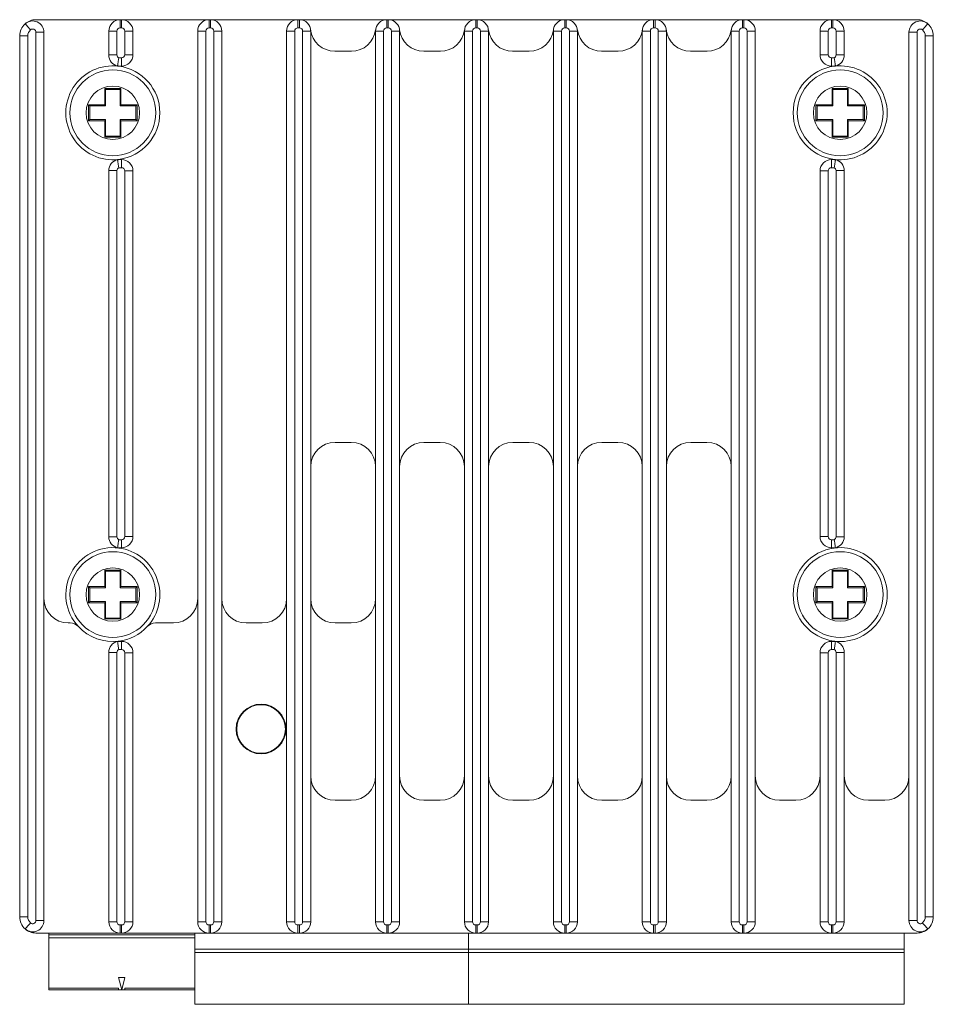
# Model space of a CAD drawing. Header units: millimetres. Extents: x 24 to 392, y 110 to 282.
# Tile 1 of 2: x 24 to 80, y 110 to 171. Entities that reach past the tile are written whole.
import ezdxf

# ---------------------------------------------------------------- set-up
doc = ezdxf.new("R2010")
doc.units = ezdxf.units.MM

msp = doc.modelspace()

# ---------------------------------------------------------------- linework, layer by layer
at = {"color": 7, "linetype": 'Continuous', "lineweight": 15}
for p, q in [((30.152, 171.279), (24.952, 171.279)), ((30.152, 170.779), (30.152, 171.279)), ((30.152, 171.279), (30.241, 171.279)), ((30.241, 170.779), (30.241, 171.279)), ((35.641, 171.279), (30.241, 171.279)), ((35.641, 170.779), (35.641, 171.279)), ((35.641, 171.279), (35.73, 171.279)), ((35.73, 170.779), (35.73, 171.279)), ((41.13, 171.279), (35.73, 171.279)), ((41.13, 171.279), (41.13, 170.779)), ((41.13, 171.279), (41.219, 171.279)), ((41.219, 171.279), (41.219, 170.779)), ((46.619, 171.279), (41.219, 171.279)), ((46.619, 171.279), (46.619, 170.779)), ((46.619, 171.279), (46.708, 171.279)), ((46.708, 171.279), (46.708, 170.779)), ((52.108, 171.279), (46.708, 171.279)), ((52.108, 171.279), (52.108, 170.779)), ((52.108, 171.279), (52.197, 171.279)), ((52.197, 171.279), (52.197, 170.779)), ((57.597, 171.279), (52.197, 171.279)), ((57.597, 170.779), (57.597, 171.279)), ((57.597, 171.279), (57.686, 171.279)), ((57.686, 170.779), (57.686, 171.279)), ((63.086, 171.279), (57.686, 171.279)), ((63.086, 170.779), (63.086, 171.279)), ((63.086, 171.279), (63.175, 171.279)), ((63.175, 170.779), (63.175, 171.279)), ((68.575, 171.279), (63.175, 171.279)), ((68.575, 171.279), (68.575, 170.779)), ((68.575, 171.279), (68.664, 171.279)), ((68.664, 171.279), (68.664, 170.779)), ((74.064, 171.279), (68.664, 171.279)), ((74.064, 170.779), (74.064, 171.279)), ((74.064, 171.279), (74.152, 171.279)), ((74.152, 170.779), (74.152, 171.279)), ((79.352, 171.279), (74.152, 171.279)), ((24.452, 170.279), (23.952, 170.279)), ((23.952, 115.879), (23.952, 170.279)), ((24.452, 170.279), (24.452, 115.879)), ((24.952, 170.503), (25.452, 170.503)), ((24.952, 115.656), (24.952, 170.503)), ((25.452, 170.503), (25.452, 115.656)), ((29.452, 170.579), (29.952, 170.579)), ((29.452, 169.101), (29.452, 170.579)), ((29.952, 170.579), (29.952, 169.101)), ((30.241, 170.779), (30.152, 170.779)), ((30.441, 169.119), (30.441, 170.579)), ((30.441, 170.579), (30.941, 170.579)), ((30.941, 170.579), (30.941, 169.119)), ((34.941, 170.579), (35.441, 170.579)), ((34.941, 115.579), (34.941, 170.579)), ((35.441, 170.579), (35.441, 115.579)), ((35.73, 170.779), (35.641, 170.779)), ((35.93, 170.579), (36.43, 170.579)), ((35.93, 115.579), (35.93, 170.579)), ((36.43, 170.579), (36.43, 115.579)), ((40.93, 170.579), (40.43, 170.579)), ((40.43, 115.579), (40.43, 170.579)), ((40.93, 170.579), (40.93, 115.579)), ((41.219, 170.779), (41.13, 170.779)), ((41.919, 170.579), (41.419, 170.579)), ((41.419, 115.579), (41.419, 170.579)), ((41.919, 170.579), (41.919, 115.579)), ((46.419, 170.579), (45.919, 170.579)), ((45.919, 115.579), (45.919, 170.579)), ((46.419, 170.579), (46.419, 115.579)), ((46.708, 170.779), (46.619, 170.779)), ((46.908, 115.579), (46.908, 170.579)), ((47.408, 170.579), (46.908, 170.579)), ((47.408, 170.579), (47.408, 115.579)), ((51.408, 115.579), (51.408, 170.579)), ((51.908, 170.579), (51.408, 170.579)), ((51.908, 170.579), (51.908, 115.579)), ((52.197, 170.779), (52.108, 170.779)), ((52.897, 170.579), (52.397, 170.579)), ((52.397, 115.579), (52.397, 170.579)), ((52.897, 170.579), (52.897, 115.579)), ((57.397, 170.579), (56.897, 170.579)), ((56.897, 115.579), (56.897, 170.579)), ((57.397, 170.579), (57.397, 115.579)), ((57.686, 170.779), (57.597, 170.779)), ((57.886, 115.579), (57.886, 170.579)), ((58.386, 170.579), (57.886, 170.579)), ((58.386, 170.579), (58.386, 115.579)), ((62.386, 170.579), (62.886, 170.579)), ((62.386, 115.579), (62.386, 170.579)), ((62.886, 170.579), (62.886, 115.579)), ((63.175, 170.779), (63.086, 170.779)), ((63.375, 115.579), (63.375, 170.579)), ((63.375, 170.579), (63.875, 170.579)), ((63.875, 170.579), (63.875, 115.579)), ((68.375, 170.579), (67.875, 170.579)), ((67.875, 115.579), (67.875, 170.579)), ((68.375, 170.579), (68.375, 115.579)), ((68.664, 170.779), (68.575, 170.779)), ((68.864, 115.579), (68.864, 170.579)), ((69.364, 170.579), (68.864, 170.579)), ((69.364, 170.579), (69.364, 115.579)), ((73.864, 170.579), (73.364, 170.579)), ((73.364, 169.119), (73.364, 170.579)), ((73.864, 170.579), (73.864, 169.119)), ((74.152, 170.779), (74.064, 170.779)), ((74.352, 169.101), (74.352, 170.579)), ((74.852, 170.579), (74.352, 170.579)), ((74.852, 170.579), (74.852, 169.101)), ((78.852, 115.656), (78.852, 170.503)), ((78.852, 170.503), (79.352, 170.503)), ((79.352, 170.503), (79.352, 115.656)), ((79.852, 170.279), (80.352, 170.279)), ((79.852, 115.879), (79.852, 170.279)), ((80.352, 170.279), (80.352, 115.879)), ((29.452, 169.101), (29.952, 169.101)), ((30.441, 169.119), (30.941, 169.119)), ((44.433, 169.329), (43.405, 169.329)), ((49.922, 169.329), (48.894, 169.329)), ((55.411, 169.329), (54.383, 169.329)), ((60.9, 169.329), (59.872, 169.329)), ((66.389, 169.329), (65.36, 169.329)), ((73.864, 169.119), (73.364, 169.119)), ((74.852, 169.101), (74.352, 169.101)), ((30.241, 168.419), (29.997, 168.419)), ((30.071, 168.919), (30.241, 168.919)), ((30.241, 168.419), (30.241, 168.919)), ((74.064, 168.919), (74.234, 168.919)), ((74.064, 168.419), (74.064, 168.919)), ((74.308, 168.419), (74.064, 168.419)), ((29.202, 167.029), (30.202, 167.029)), ((29.202, 166.029), (29.202, 167.029)), ((29.255, 166.977), (29.202, 167.029)), ((29.255, 165.951), (29.255, 166.977)), ((29.255, 166.977), (30.15, 166.977)), ((30.15, 166.977), (30.202, 167.029)), ((30.15, 165.951), (30.15, 166.977)), ((30.202, 166.029), (30.202, 167.029)), ((74.102, 166.029), (74.102, 167.029)), ((74.155, 166.977), (74.102, 167.029)), ((74.102, 167.029), (75.102, 167.029)), ((74.155, 165.951), (74.155, 166.977)), ((74.155, 166.977), (75.05, 166.977)), ((75.05, 166.977), (75.102, 167.029)), ((75.05, 165.951), (75.05, 166.977)), ((75.102, 166.029), (75.102, 167.029)), ((29.202, 166.029), (28.202, 166.029)), ((28.202, 165.029), (28.202, 166.029)), ((28.281, 165.951), (28.202, 166.029)), ((29.255, 165.951), (29.202, 166.029)), ((30.15, 165.951), (30.202, 166.029)), ((31.202, 166.029), (30.202, 166.029)), ((31.124, 165.951), (31.202, 166.029)), ((31.202, 166.029), (31.202, 165.029)), ((73.181, 165.951), (73.102, 166.029)), ((74.102, 166.029), (73.102, 166.029)), ((73.102, 165.029), (73.102, 166.029)), ((74.155, 165.951), (74.102, 166.029)), ((75.05, 165.951), (75.102, 166.029)), ((76.102, 166.029), (75.102, 166.029)), ((76.024, 165.951), (76.102, 166.029)), ((76.102, 166.029), (76.102, 165.029)), ((28.281, 165.951), (29.255, 165.951)), ((28.281, 165.951), (28.281, 165.108)), ((30.15, 165.951), (31.124, 165.951)), ((31.124, 165.108), (31.124, 165.951)), ((73.181, 165.951), (74.155, 165.951)), ((73.181, 165.951), (73.181, 165.108)), ((75.05, 165.951), (76.024, 165.951)), ((76.024, 165.108), (76.024, 165.951)), ((28.281, 165.108), (28.202, 165.029)), ((29.202, 165.029), (28.202, 165.029)), ((28.281, 165.108), (29.255, 165.108)), ((29.255, 165.108), (29.202, 165.029)), ((29.202, 164.029), (29.202, 165.029)), ((29.255, 164.082), (29.255, 165.108)), ((30.15, 165.108), (31.124, 165.108)), ((30.15, 165.108), (30.202, 165.029)), ((30.15, 164.082), (30.15, 165.108)), ((30.202, 164.029), (30.202, 165.029)), ((31.202, 165.029), (30.202, 165.029)), ((31.124, 165.108), (31.202, 165.029)), ((73.181, 165.108), (73.102, 165.029)), ((74.102, 165.029), (73.102, 165.029)), ((73.181, 165.108), (74.155, 165.108)), ((74.155, 165.108), (74.102, 165.029)), ((74.102, 164.029), (74.102, 165.029)), ((74.155, 164.082), (74.155, 165.108)), ((75.05, 165.108), (76.024, 165.108)), ((75.05, 165.108), (75.102, 165.029)), ((75.05, 164.082), (75.05, 165.108)), ((76.102, 165.029), (75.102, 165.029)), ((75.102, 164.029), (75.102, 165.029)), ((76.024, 165.108), (76.102, 165.029)), ((29.255, 164.082), (29.202, 164.029)), ((30.202, 164.029), (29.202, 164.029)), ((30.15, 164.082), (29.255, 164.082)), ((30.15, 164.082), (30.202, 164.029)), ((74.155, 164.082), (74.102, 164.029)), ((75.102, 164.029), (74.102, 164.029)), ((75.05, 164.082), (74.155, 164.082)), ((75.05, 164.082), (75.102, 164.029)), ((29.997, 162.64), (30.241, 162.64)), ((30.241, 162.14), (30.241, 162.64)), ((74.064, 162.64), (74.064, 162.14)), ((74.064, 162.64), (74.308, 162.64)), ((29.452, 139.351), (29.452, 161.958)), ((29.452, 161.958), (29.952, 161.958)), ((29.952, 161.958), (29.952, 139.351)), ((30.241, 162.14), (30.071, 162.14)), ((30.441, 161.94), (30.941, 161.94)), ((30.441, 139.369), (30.441, 161.94)), ((30.941, 161.94), (30.941, 139.369)), ((73.864, 161.94), (73.364, 161.94)), ((73.364, 139.369), (73.364, 161.94)), ((73.864, 161.94), (73.864, 139.369)), ((74.234, 162.14), (74.064, 162.14)), ((74.352, 139.351), (74.352, 161.958)), ((74.852, 161.958), (74.352, 161.958)), ((74.852, 161.958), (74.852, 139.351)), ((43.419, 145.179), (44.419, 145.179)), ((48.908, 145.179), (49.908, 145.179)), ((54.397, 145.179), (55.397, 145.179)), ((59.886, 145.179), (60.886, 145.179)), ((65.375, 145.179), (66.375, 145.179)), ((29.452, 139.351), (29.952, 139.351)), ((30.441, 139.369), (30.941, 139.369)), ((73.864, 139.369), (73.364, 139.369)), ((74.852, 139.351), (74.352, 139.351)), ((30.241, 138.669), (29.997, 138.669)), ((30.071, 139.169), (30.241, 139.169)), ((30.241, 138.669), (30.241, 139.169)), ((74.064, 139.169), (74.234, 139.169)), ((74.064, 139.169), (74.064, 138.669)), ((74.308, 138.669), (74.064, 138.669)), ((29.202, 137.279), (30.202, 137.279)), ((29.202, 136.279), (29.202, 137.279)), ((29.255, 137.227), (29.202, 137.279)), ((29.255, 136.201), (29.255, 137.227)), ((29.255, 137.227), (30.15, 137.227)), ((30.15, 137.227), (30.202, 137.279)), ((30.15, 136.201), (30.15, 137.227)), ((30.202, 136.279), (30.202, 137.279)), ((74.102, 137.279), (75.102, 137.279)), ((74.102, 136.279), (74.102, 137.279)), ((74.155, 137.227), (74.102, 137.279)), ((74.155, 136.201), (74.155, 137.227)), ((74.155, 137.227), (75.05, 137.227)), ((75.05, 137.227), (75.102, 137.279)), ((75.05, 136.201), (75.05, 137.227)), ((75.102, 136.279), (75.102, 137.279)), ((29.202, 136.279), (28.202, 136.279)), ((28.202, 135.279), (28.202, 136.279)), ((28.281, 136.201), (28.202, 136.279)), ((28.281, 136.201), (28.281, 135.358)), ((28.281, 136.201), (29.255, 136.201)), ((29.255, 136.201), (29.202, 136.279)), ((30.15, 136.201), (30.202, 136.279)), ((30.15, 136.201), (31.124, 136.201)), ((31.202, 136.279), (30.202, 136.279)), ((31.124, 136.201), (31.202, 136.279)), ((31.124, 135.358), (31.124, 136.201)), ((31.202, 136.279), (31.202, 135.279)), ((74.102, 136.279), (73.102, 136.279)), ((73.102, 135.279), (73.102, 136.279)), ((73.181, 136.201), (73.102, 136.279)), ((73.181, 136.201), (74.155, 136.201)), ((73.181, 136.201), (73.181, 135.358)), ((74.155, 136.201), (74.102, 136.279)), ((75.05, 136.201), (75.102, 136.279)), ((75.05, 136.201), (76.024, 136.201)), ((76.102, 136.279), (75.102, 136.279)), ((76.024, 136.201), (76.102, 136.279)), ((76.024, 135.358), (76.024, 136.201)), ((76.102, 136.279), (76.102, 135.279)), ((28.281, 135.358), (28.202, 135.279)), ((29.202, 135.279), (28.202, 135.279)), ((28.281, 135.358), (29.255, 135.358)), ((29.255, 135.358), (29.202, 135.279)), ((29.202, 134.279), (29.202, 135.279)), ((29.255, 134.332), (29.255, 135.358)), ((30.15, 135.358), (31.124, 135.358)), ((30.15, 135.358), (30.202, 135.279)), ((30.15, 134.332), (30.15, 135.358)), ((30.202, 134.279), (30.202, 135.279)), ((31.202, 135.279), (30.202, 135.279)), ((31.124, 135.358), (31.202, 135.279)), ((73.181, 135.358), (73.102, 135.279)), ((74.102, 135.279), (73.102, 135.279)), ((73.181, 135.358), (74.155, 135.358)), ((74.155, 135.358), (74.102, 135.279)), ((74.102, 134.279), (74.102, 135.279)), ((74.155, 134.332), (74.155, 135.358)), ((75.05, 134.332), (75.05, 135.358)), ((75.05, 135.358), (75.102, 135.279)), ((75.05, 135.358), (76.024, 135.358)), ((75.102, 134.279), (75.102, 135.279)), ((76.102, 135.279), (75.102, 135.279)), ((76.024, 135.358), (76.102, 135.279)), ((26.952, 134.029), (27.065, 134.029)), ((29.255, 134.332), (29.202, 134.279)), ((30.202, 134.279), (29.202, 134.279)), ((30.15, 134.332), (29.255, 134.332)), ((30.15, 134.332), (30.202, 134.279)), ((32.34, 134.029), (33.441, 134.029)), ((37.93, 134.029), (38.93, 134.029)), ((43.419, 134.029), (44.419, 134.029)), ((74.155, 134.332), (74.102, 134.279)), ((75.102, 134.279), (74.102, 134.279)), ((75.05, 134.332), (74.155, 134.332)), ((75.05, 134.332), (75.102, 134.279)), ((29.997, 132.89), (30.241, 132.89)), ((30.241, 132.89), (30.241, 132.39)), ((74.064, 132.39), (74.064, 132.89)), ((74.064, 132.89), (74.308, 132.89)), ((29.452, 115.579), (29.452, 132.208)), ((29.452, 132.208), (29.952, 132.208)), ((29.952, 132.208), (29.952, 115.579)), ((30.241, 132.39), (30.071, 132.39)), ((30.441, 115.579), (30.441, 132.19)), ((30.441, 132.19), (30.941, 132.19)), ((30.941, 132.19), (30.941, 115.579)), ((73.364, 132.19), (73.864, 132.19)), ((73.364, 115.579), (73.364, 132.19)), ((73.864, 132.19), (73.864, 115.579)), ((74.234, 132.39), (74.064, 132.39)), ((74.352, 132.208), (74.852, 132.208)), ((74.352, 115.579), (74.352, 132.208)), ((74.852, 132.208), (74.852, 115.579)), ((39.246, 128.965), (39.233, 128.93)), ((39.514, 128.825), (39.527, 128.86)), ((37.367, 127.873), (37.402, 127.86)), ((37.506, 128.141), (37.472, 128.154)), ((40.338, 127.086), (40.303, 127.099)), ((40.199, 126.817), (40.233, 126.805)), ((38.191, 126.133), (38.178, 126.099)), ((38.459, 125.994), (38.472, 126.028)), ((43.419, 123.079), (44.419, 123.079)), ((48.908, 123.079), (49.908, 123.079)), ((54.397, 123.079), (55.397, 123.079)), ((59.886, 123.079), (60.886, 123.079)), ((65.375, 123.079), (66.375, 123.079)), ((70.864, 123.079), (71.864, 123.079)), ((76.352, 123.079), (77.352, 123.079)), ((23.952, 115.879), (24.452, 115.879)), ((25.452, 115.656), (24.952, 115.656)), ((29.452, 115.579), (29.952, 115.579)), ((30.441, 115.579), (30.941, 115.579)), ((34.941, 115.579), (35.441, 115.579)), ((35.93, 115.579), (36.43, 115.579)), ((40.93, 115.579), (40.43, 115.579)), ((41.919, 115.579), (41.419, 115.579)), ((46.419, 115.579), (45.919, 115.579)), ((47.408, 115.579), (46.908, 115.579)), ((51.908, 115.579), (51.408, 115.579)), ((52.897, 115.579), (52.397, 115.579)), ((57.397, 115.579), (56.897, 115.579)), ((58.386, 115.579), (57.886, 115.579)), ((62.386, 115.579), (62.886, 115.579)), ((63.375, 115.579), (63.875, 115.579)), ((68.375, 115.579), (67.875, 115.579)), ((69.364, 115.579), (68.864, 115.579)), ((73.364, 115.579), (73.864, 115.579)), ((74.352, 115.579), (74.852, 115.579)), ((78.852, 115.656), (79.352, 115.656)), ((79.852, 115.879), (80.352, 115.879)), ((30.152, 115.379), (30.241, 115.379)), ((30.152, 115.379), (30.152, 114.879)), ((30.241, 115.379), (30.241, 114.879)), ((35.641, 115.379), (35.73, 115.379)), ((35.641, 114.879), (35.641, 115.379)), ((35.73, 114.879), (35.73, 115.379)), ((41.13, 115.379), (41.13, 114.879)), ((41.13, 115.379), (41.219, 115.379)), ((41.219, 115.379), (41.219, 114.879)), ((46.619, 115.379), (46.619, 114.879)), ((46.619, 115.379), (46.708, 115.379)), ((46.708, 115.379), (46.708, 114.879)), ((52.108, 115.379), (52.197, 115.379)), ((52.108, 115.379), (52.108, 114.879)), ((52.197, 115.379), (52.197, 114.879)), ((57.597, 114.879), (57.597, 115.379)), ((57.597, 115.379), (57.686, 115.379)), ((57.686, 114.879), (57.686, 115.379)), ((63.086, 115.379), (63.175, 115.379)), ((63.086, 114.879), (63.086, 115.379)), ((63.175, 114.879), (63.175, 115.379)), ((68.575, 115.379), (68.664, 115.379)), ((68.575, 115.379), (68.575, 114.879)), ((68.664, 115.379), (68.664, 114.879)), ((74.064, 115.379), (74.152, 115.379)), ((74.064, 114.879), (74.064, 115.379)), ((74.152, 114.879), (74.152, 115.379)), ((30.152, 114.879), (24.952, 114.879)), ((25.747, 114.879), (25.747, 114.779)), ((25.747, 114.779), (34.757, 114.779)), ((25.747, 114.779), (25.747, 114.579)), ((34.757, 114.579), (25.747, 114.579)), ((25.747, 111.479), (25.747, 114.579)), ((30.241, 114.879), (30.152, 114.879)), ((35.641, 114.879), (30.241, 114.879)), ((34.757, 113.879), (34.757, 114.879)), ((35.73, 114.879), (35.641, 114.879)), ((41.13, 114.879), (35.73, 114.879)), ((41.219, 114.879), (41.13, 114.879)), ((46.619, 114.879), (41.219, 114.879)), ((46.708, 114.879), (46.619, 114.879)), ((52.108, 114.879), (46.708, 114.879)), ((51.657, 113.879), (51.657, 114.879)), ((52.197, 114.879), (52.108, 114.879)), ((57.597, 114.879), (52.197, 114.879)), ((57.686, 114.879), (57.597, 114.879)), ((63.086, 114.879), (57.686, 114.879)), ((63.175, 114.879), (63.086, 114.879)), ((68.575, 114.879), (63.175, 114.879)), ((68.664, 114.879), (68.575, 114.879)), ((74.064, 114.879), (68.664, 114.879)), ((74.152, 114.879), (74.064, 114.879)), ((79.352, 114.879), (74.152, 114.879)), ((78.557, 114.879), (78.557, 113.879)), ((34.757, 113.879), (51.657, 113.879)), ((34.757, 113.879), (34.757, 113.679)), ((51.657, 113.879), (78.557, 113.879)), ((51.657, 113.879), (51.657, 113.679)), ((78.557, 113.679), (78.557, 113.879)), ((34.757, 113.679), (51.657, 113.679)), ((34.757, 110.479), (34.757, 113.679)), ((51.657, 113.679), (78.557, 113.679)), ((51.657, 110.479), (51.657, 113.679)), ((78.557, 113.679), (78.557, 110.479)), ((30.052, 112.129), (30.453, 112.129)), ((30.252, 111.379), (30.052, 112.129)), ((30.453, 112.129), (30.252, 111.379)), ((25.747, 111.479), (30.052, 111.479)), ((25.747, 111.479), (25.747, 111.379)), ((25.747, 111.379), (30.052, 111.379)), ((30.052, 111.479), (30.052, 111.379)), ((30.052, 111.379), (30.452, 111.379)), ((30.452, 111.379), (30.452, 111.479)), ((30.452, 111.479), (34.757, 111.479)), ((30.452, 111.379), (34.757, 111.379)), ((51.657, 110.479), (34.757, 110.479)), ((78.557, 110.479), (51.657, 110.479))]:
    msp.add_line(p, q, dxfattribs=at)
at = {"color": 7, "linetype": 'Continuous', "lineweight": 15, "flags": 128}
for points in [[(24.619, 170.652), (24.554, 170.725), (24.492, 170.795), (24.434, 170.859), (24.383, 170.916), (24.342, 170.962), (24.311, 170.996), (24.292, 171.018), (24.286, 171.025)], [(79.686, 170.652), (79.751, 170.725), (79.813, 170.795), (79.871, 170.859), (79.922, 170.916), (79.963, 170.962), (79.994, 170.996), (80.013, 171.018), (80.019, 171.025)], [(24.286, 115.134), (24.292, 115.141), (24.311, 115.162), (24.342, 115.197), (24.383, 115.243), (24.434, 115.3), (24.492, 115.364), (24.554, 115.434), (24.619, 115.507)], [(80.019, 115.134), (80.013, 115.141), (79.994, 115.162), (79.963, 115.197), (79.922, 115.243), (79.871, 115.3), (79.813, 115.364), (79.751, 115.434), (79.686, 115.507)]]:
    msp.add_lwpolyline(points, dxfattribs=at)
at = {"color": 7, "linetype": 'Continuous', "lineweight": 15}
for centre, radius in [((29.702, 165.529), 2.65), ((74.602, 165.529), 2.65), ((29.702, 165.529), 1.65), ((74.602, 165.529), 1.65), ((29.702, 135.779), 2.65), ((74.602, 135.779), 2.65), ((29.702, 135.779), 1.65), ((74.602, 135.779), 1.65), ((38.852, 127.479), 1.537), ((38.852, 127.479), 1.5)]:
    msp.add_circle(centre, radius, dxfattribs=at)
for centre, radius, start, end in [((24.952, 170.279), 1, 131.81031, 180), ((24.952, 170.279), 1, 90, 131.81031), ((24.752, 170.503), 0.7, 0, 131.81031), ((30.152, 170.579), 0.7, 90, 180), ((30.241, 170.579), 0.7, 0, 90), ((35.641, 170.579), 0.7, 90, 180), ((35.73, 170.579), 0.7, 0, 90), ((41.13, 170.579), 0.7, 90, 180), ((41.219, 170.579), 0.7, 0, 90), ((46.619, 170.579), 0.7, 90, 180), ((46.708, 170.579), 0.7, 0, 90), ((52.108, 170.579), 0.7, 90, 180), ((52.197, 170.579), 0.7, 0, 90), ((57.597, 170.579), 0.7, 90, 180), ((57.686, 170.579), 0.7, 0, 90), ((63.086, 170.579), 0.7, 90, 180), ((63.175, 170.579), 0.7, 0, 90), ((68.575, 170.579), 0.7, 90, 180), ((68.664, 170.579), 0.7, 0, 90), ((74.064, 170.579), 0.7, 90, 180), ((74.152, 170.579), 0.7, 0, 90), ((79.552, 170.503), 0.7, 48.18969, 180), ((79.352, 170.279), 1, 48.18969, 90), ((79.352, 170.279), 1, 0, 48.18969), ((24.952, 170.279), 0.5, 131.81031, 180), ((24.752, 170.503), 0.2, 0, 131.81031), ((30.152, 170.579), 0.2, 90, 180), ((30.241, 170.579), 0.2, 0, 90), ((35.641, 170.579), 0.2, 90, 180), ((35.73, 170.579), 0.2, 0, 90), ((41.13, 170.579), 0.2, 90, 180), ((41.219, 170.579), 0.2, 0, 90), ((43.405, 170.829), 1.5, 186.52498, 270), ((44.433, 170.829), 1.5, 270, 353.47502), ((46.619, 170.579), 0.2, 90, 180), ((46.708, 170.579), 0.2, 0, 90), ((48.894, 170.829), 1.5, 186.52498, 270), ((49.922, 170.829), 1.5, 270, 353.47502), ((52.108, 170.579), 0.2, 90, 180), ((52.197, 170.579), 0.2, 0, 90), ((54.383, 170.829), 1.5, 186.52498, 270), ((55.411, 170.829), 1.5, 270, 353.47502), ((57.597, 170.579), 0.2, 90, 180), ((57.686, 170.579), 0.2, 0, 90), ((59.872, 170.829), 1.5, 186.52498, 270), ((60.9, 170.829), 1.5, 270, 353.47502), ((63.086, 170.579), 0.2, 90, 180), ((63.175, 170.579), 0.2, 0, 90), ((65.36, 170.829), 1.5, 186.52498, 270), ((66.389, 170.829), 1.5, 270, 353.47502), ((68.575, 170.579), 0.2, 90, 180), ((68.664, 170.579), 0.2, 0, 90), ((74.064, 170.579), 0.2, 90, 180), ((74.152, 170.579), 0.2, 0, 90), ((79.552, 170.503), 0.2, 48.18969, 180), ((79.352, 170.279), 0.5, 0, 48.18969), ((30.152, 169.101), 0.7, 180, 257.18364), ((30.152, 169.101), 0.2, 180, 245.89536), ((30.241, 169.119), 0.2, 270, 0), ((30.241, 169.119), 0.7, 270, 0), ((74.064, 169.119), 0.7, 180, 270), ((74.064, 169.119), 0.2, 180, 270), ((74.152, 169.101), 0.2, 294.10464, 0), ((74.152, 169.101), 0.7, 282.81636, 0), ((29.702, 165.529), 2.9, 82.81924, 277.18076), ((30.152, 169.101), 0.7, 257.18364, 262.81924), ((74.602, 165.529), 2.9, 262.81924, 97.18076), ((74.152, 169.101), 0.7, 277.18076, 282.81636), ((29.702, 165.529), 2.9, 277.18076, 82.81924), ((74.602, 165.529), 2.9, 97.18076, 262.81924), ((30.152, 161.958), 0.7, 102.81636, 180), ((30.152, 161.958), 0.7, 97.18076, 102.81636), ((30.241, 161.94), 0.7, 0, 90), ((74.064, 161.94), 0.7, 90, 180), ((74.152, 161.958), 0.7, 77.18364, 82.81924), ((74.152, 161.958), 0.7, 0, 77.18364), ((30.152, 161.958), 0.2, 114.10464, 180), ((30.241, 161.94), 0.2, 0, 90), ((74.064, 161.94), 0.2, 90, 180), ((74.152, 161.958), 0.2, 0, 65.89536), ((43.419, 143.679), 1.5, 90, 180), ((44.419, 143.679), 1.5, 360, 90), ((48.908, 143.679), 1.5, 90, 180), ((49.908, 143.679), 1.5, 0, 90), ((54.397, 143.679), 1.5, 90, 180), ((55.397, 143.679), 1.5, 0, 90), ((59.886, 143.679), 1.5, 90, 180), ((60.886, 143.679), 1.5, 0, 90), ((65.375, 143.679), 1.5, 90, 180), ((66.375, 143.679), 1.5, 0, 90), ((30.152, 139.351), 0.7, 180, 257.18364), ((30.152, 139.351), 0.2, 180, 245.89536), ((30.241, 139.369), 0.2, 270, 0), ((30.241, 139.369), 0.7, 270, 0), ((74.064, 139.369), 0.7, 180, 270), ((74.064, 139.369), 0.2, 180, 270), ((74.152, 139.351), 0.2, 294.10464, 0), ((74.152, 139.351), 0.7, 282.81636, 0), ((29.702, 135.779), 2.9, 82.81924, 222.88707), ((30.152, 139.351), 0.7, 257.18364, 262.81924), ((29.702, 135.779), 2.9, 317.11293, 82.81924), ((74.602, 135.779), 2.9, 97.18076, 262.81924), ((74.602, 135.779), 2.9, 262.81924, 97.18076), ((74.152, 139.351), 0.7, 277.18076, 282.81636), ((26.952, 135.529), 1.5, 180, 270), ((33.441, 135.529), 1.5, 270, 0), ((37.93, 135.529), 1.5, 180, 270), ((38.93, 135.529), 1.5, 270, 0), ((43.419, 135.529), 1.5, 180, 270), ((44.419, 135.529), 1.5, 270, 0), ((27.065, 133.329), 0.7, 42.88707, 90), ((29.702, 135.779), 2.9, 222.88707, 277.18076), ((29.702, 135.779), 2.9, 277.18076, 317.11293), ((32.34, 133.329), 0.7, 90, 137.11293), ((30.152, 132.208), 0.7, 102.81636, 180), ((30.152, 132.208), 0.7, 97.18076, 102.81636), ((30.241, 132.19), 0.7, 0, 90), ((74.064, 132.19), 0.7, 90, 180), ((74.152, 132.208), 0.7, 77.18364, 82.81924), ((74.152, 132.208), 0.7, 0, 77.18364), ((30.152, 132.208), 0.2, 114.10464, 180), ((30.241, 132.19), 0.2, 0, 90), ((74.064, 132.19), 0.2, 90, 180), ((74.152, 132.208), 0.2, 0, 65.89536), ((43.419, 124.579), 1.5, 180, 270), ((44.419, 124.579), 1.5, 270, 0), ((48.908, 124.579), 1.5, 180, 270), ((49.908, 124.579), 1.5, 270, 0), ((54.397, 124.579), 1.5, 180, 270), ((55.397, 124.579), 1.5, 270, 0), ((59.886, 124.579), 1.5, 180, 270), ((60.886, 124.579), 1.5, 270, 0), ((65.375, 124.579), 1.5, 180, 270), ((66.375, 124.579), 1.5, 270, 0), ((70.864, 124.579), 1.5, 180, 270), ((71.864, 124.579), 1.5, 270, 0), ((76.352, 124.579), 1.5, 180, 270), ((77.352, 124.579), 1.5, 270, 0), ((24.952, 115.879), 1, 180, 228.18969), ((24.752, 115.656), 0.7, 228.18969, 0), ((24.952, 115.879), 0.5, 180, 228.18969), ((24.752, 115.656), 0.2, 228.18969, 0), ((30.152, 115.579), 0.7, 180, 270), ((30.152, 115.579), 0.2, 180, 270), ((30.241, 115.579), 0.2, 270, 0), ((30.241, 115.579), 0.7, 270, 0), ((35.641, 115.579), 0.7, 180, 270), ((35.641, 115.579), 0.2, 180, 270), ((35.73, 115.579), 0.2, 270, 0), ((35.73, 115.579), 0.7, 270, 0), ((41.13, 115.579), 0.7, 180, 270), ((41.13, 115.579), 0.2, 180, 270), ((41.219, 115.579), 0.2, 270, 0), ((41.219, 115.579), 0.7, 270, 0), ((46.619, 115.579), 0.7, 180, 270), ((46.619, 115.579), 0.2, 180, 270), ((46.708, 115.579), 0.2, 270, 0), ((46.708, 115.579), 0.7, 270, 0), ((52.108, 115.579), 0.7, 180, 270), ((52.108, 115.579), 0.2, 180, 270), ((52.197, 115.579), 0.2, 270, 0), ((52.197, 115.579), 0.7, 270, 0), ((57.597, 115.579), 0.7, 180, 270), ((57.597, 115.579), 0.2, 180, 270), ((57.686, 115.579), 0.7, 270, 0), ((57.686, 115.579), 0.2, 270, 0), ((63.086, 115.579), 0.7, 180, 270), ((63.086, 115.579), 0.2, 180, 270), ((63.175, 115.579), 0.2, 270, 0), ((63.175, 115.579), 0.7, 270, 0), ((68.575, 115.579), 0.7, 180, 270), ((68.575, 115.579), 0.2, 180, 270), ((68.664, 115.579), 0.2, 270, 0), ((68.664, 115.579), 0.7, 270, 0), ((74.064, 115.579), 0.7, 180, 270), ((74.064, 115.579), 0.2, 180, 270), ((74.152, 115.579), 0.2, 270, 0), ((74.152, 115.579), 0.7, 270, 0), ((79.552, 115.656), 0.7, 180, 311.81031), ((79.552, 115.656), 0.2, 180, 311.81031), ((79.352, 115.879), 0.5, 311.81031, 0), ((79.352, 115.879), 1, 311.81031, 0), ((24.952, 115.879), 1, 228.18969, 270), ((79.352, 115.879), 1, 270, 311.81031)]:
    msp.add_arc(centre, radius, start, end, dxfattribs=at)
for points, knots in [([(29.997, 168.419), (29.998, 168.424), (29.999, 168.435), (30.009, 168.52), (30.025, 168.646), (30.045, 168.784), (30.062, 168.878), (30.07, 168.916), (30.071, 168.919)], [0, 0, 0, 0, 0.212288, 0.424559, 0.637261, 0.851072, 0.991104, 1, 1, 1, 1]), ([(74.308, 168.419), (74.307, 168.424), (74.306, 168.435), (74.296, 168.52), (74.28, 168.646), (74.26, 168.784), (74.243, 168.878), (74.235, 168.916), (74.234, 168.919)], [0, 0, 0, 0, 0.212288, 0.424559, 0.637261, 0.851072, 0.991104, 1, 1, 1, 1]), ([(30.071, 162.14), (30.07, 162.142), (30.062, 162.181), (30.045, 162.274), (30.025, 162.413), (30.009, 162.538), (29.999, 162.624), (29.998, 162.635), (29.997, 162.64)], [0, 0, 0, 0, 0.008894, 0.148926, 0.362739, 0.575441, 0.787712, 1, 1, 1, 1]), ([(74.308, 162.64), (74.307, 162.635), (74.306, 162.624), (74.296, 162.538), (74.28, 162.413), (74.26, 162.274), (74.243, 162.181), (74.235, 162.142), (74.234, 162.14)], [0, 0, 0, 0, 0.212288, 0.424559, 0.637261, 0.851074, 0.991106, 1, 1, 1, 1]), ([(29.997, 138.669), (29.998, 138.674), (29.999, 138.685), (30.009, 138.77), (30.025, 138.896), (30.045, 139.034), (30.062, 139.128), (30.07, 139.166), (30.071, 139.169)], [0, 0, 0, 0, 0.212287, 0.424559, 0.637261, 0.851073, 0.991105, 1, 1, 1, 1]), ([(74.234, 139.169), (74.235, 139.166), (74.243, 139.128), (74.26, 139.034), (74.28, 138.896), (74.296, 138.77), (74.306, 138.685), (74.307, 138.674), (74.308, 138.669)], [0, 0, 0, 0, 0.008895, 0.148927, 0.362739, 0.575441, 0.787713, 1, 1, 1, 1]), ([(29.997, 132.89), (29.998, 132.885), (29.999, 132.874), (30.009, 132.788), (30.025, 132.663), (30.045, 132.524), (30.062, 132.431), (30.07, 132.392), (30.071, 132.39)], [0, 0, 0, 0, 0.212287, 0.424559, 0.637262, 0.851073, 0.991105, 1, 1, 1, 1]), ([(74.234, 132.39), (74.235, 132.392), (74.243, 132.431), (74.26, 132.524), (74.28, 132.663), (74.296, 132.788), (74.306, 132.874), (74.307, 132.885), (74.308, 132.89)], [0, 0, 0, 0, 0.008895, 0.148927, 0.362738, 0.575441, 0.787713, 1, 1, 1, 1])]:
    msp.add_open_spline(points, degree=3, knots=knots, dxfattribs=at)

doc.saveas('drawing.dxf')
